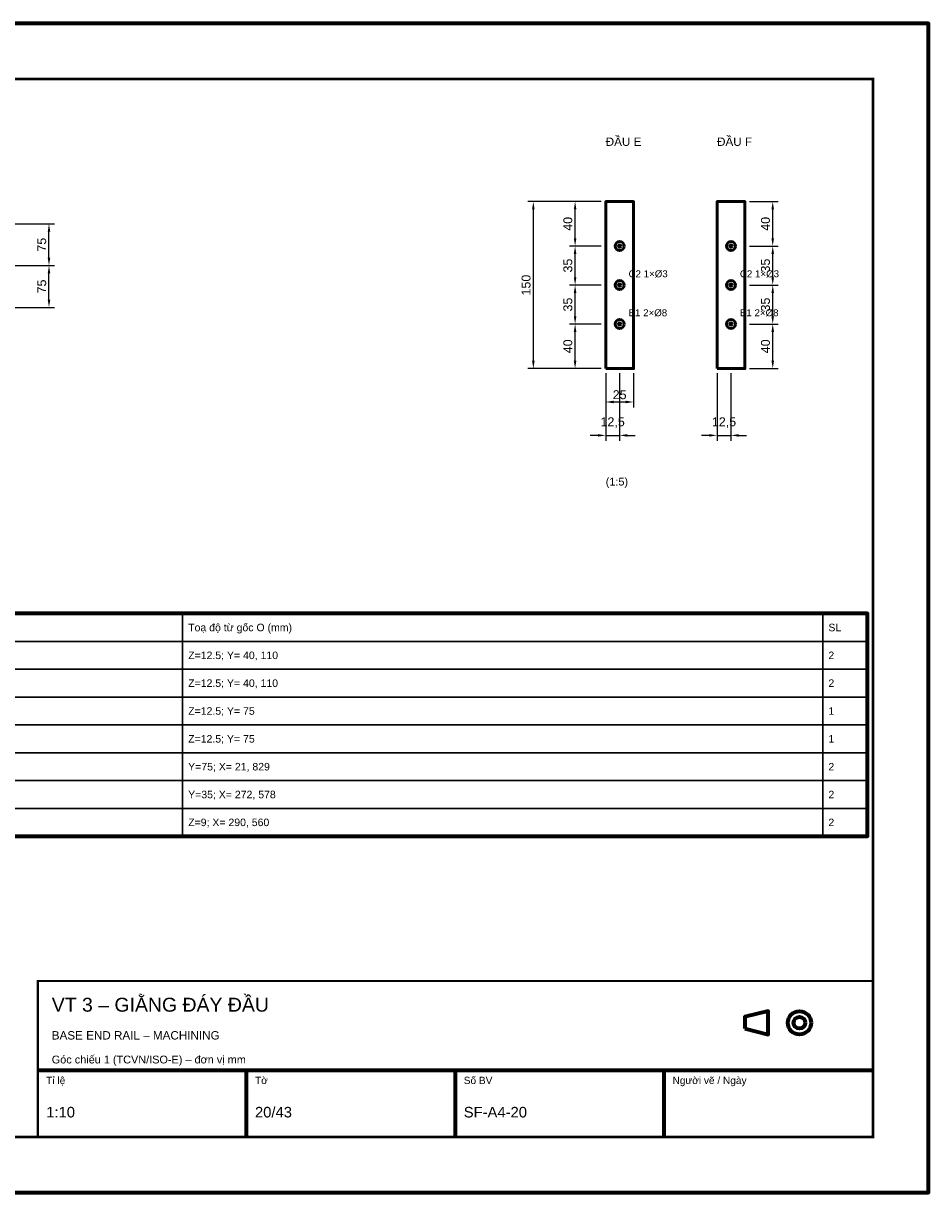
# Model space of a CAD drawing. Header units: millimetres. Extents: x 0 to 2970, y 0 to 2100.
# Tile 2 of 2: x 1344 to 2970, y 0 to 2100. Entities that reach past the tile are written whole.
import ezdxf
from ezdxf.enums import TextEntityAlignment as Align

# ---------------------------------------------------------------- set-up
doc = ezdxf.new("R2010")
doc.units = ezdxf.units.MM
doc.header["$LTSCALE"] = 10
for name, color, linetype, lineweight in [('0-KHUNG-BANVE', 7, 'CONTINUOUS', 70), ('1-NET-THAY', 7, 'CONTINUOUS', 50), ('10-PHU-KIEN', 1, 'CONTINUOUS', 25), ('3-KICH-THUOC', 1, 'CONTINUOUS', 18), ('6-CHU', 7, 'CONTINUOUS', 25), ('7-BANG-KE', 7, 'CONTINUOUS', 25)]:
    doc.layers.add(name, color=color, linetype=linetype, lineweight=lineweight)
doc.styles.add('VN', font='arial.ttf')
doc.dimstyles.new('A4', dxfattribs={"dimscale": 10, "dimtxt": 1.6, "dimasz": 1.4, "dimexe": 1, "dimexo": 0.8, "dimgap": 0.5, "dimtad": 1, "dimdec": 1, "dimtxsty": 'VN', "dimcen": 2.5, "dimclrd": 1, "dimclre": 1, "dimclrt": 7, "dimazin": 3, "dimtfac": 1, "dimtmove": 0, "dimatfit": 3})

msp = doc.modelspace()

# ---------------------------------------------------------------- linework, layer by layer
at = {"layer": '0-KHUNG-BANVE'}
for p, q in [((1370, 220), (2870, 220)), ((1745, 100), (1745, 220)), ((2120, 100), (2120, 220)), ((2495, 100), (2495, 220))]:
    msp.add_line(p, q, dxfattribs=at)
for points in [[(0, 0), (2970, 0), (2970, 2100), (0, 2100)], [(250, 640), (2860, 640), (2860, 1040), (250, 1040)], [(2640, 294.5), (2682, 284), (2682, 326), (2640, 315.5)]]:
    msp.add_lwpolyline(points, close=True, dxfattribs=at)
for points, const_width in [([(200, 100), (2870, 100), (2870, 2000), (200, 2000)], 5), ([(1370, 100), (2870, 100), (2870, 380), (1370, 380)], 4)]:
    msp.add_lwpolyline(points, close=True, dxfattribs=dict(at, const_width=const_width))
for radius in [21, 10.5]:
    msp.add_circle((2738, 305), radius, dxfattribs=at)
at = {"layer": '1-NET-THAY'}
for points in [[(2390, 1480), (2440, 1480), (2440, 1780), (2390, 1780)], [(2590, 1480), (2640, 1480), (2640, 1780), (2590, 1780)]]:
    msp.add_lwpolyline(points, close=True, dxfattribs=at)
for centre, radius in [((2415, 1700), 8), ((2415, 1700), 2), ((2615, 1700), 8), ((2615, 1700), 2), ((2415, 1630), 8), ((2615, 1630), 8), ((2415, 1630), 2), ((2615, 1630), 2), ((2415, 1560), 8), ((2415, 1560), 2), ((2615, 1560), 8), ((2615, 1560), 2)]:
    msp.add_circle(centre, radius, dxfattribs=at)
at = {"layer": '7-BANG-KE'}
for points in [[(1200, 990), (1630, 990), (1630, 1040), (1200, 1040)], [(1630, 990), (2780, 990), (2780, 1040), (1630, 1040)], [(2780, 990), (2860, 990), (2860, 1040), (2780, 1040)], [(1200, 940), (1630, 940), (1630, 990), (1200, 990)], [(1630, 940), (2780, 940), (2780, 990), (1630, 990)], [(2780, 940), (2860, 940), (2860, 990), (2780, 990)], [(1200, 890), (1630, 890), (1630, 940), (1200, 940)], [(1630, 890), (2780, 890), (2780, 940), (1630, 940)], [(2780, 890), (2860, 890), (2860, 940), (2780, 940)], [(1200, 840), (1630, 840), (1630, 890), (1200, 890)], [(1630, 840), (2780, 840), (2780, 890), (1630, 890)], [(2780, 840), (2860, 840), (2860, 890), (2780, 890)], [(1200, 790), (1630, 790), (1630, 840), (1200, 840)], [(1630, 790), (2780, 790), (2780, 840), (1630, 840)], [(2780, 790), (2860, 790), (2860, 840), (2780, 840)], [(1200, 740), (1630, 740), (1630, 790), (1200, 790)], [(1630, 740), (2780, 740), (2780, 790), (1630, 790)], [(2780, 740), (2860, 740), (2860, 790), (2780, 790)], [(1200, 690), (1630, 690), (1630, 740), (1200, 740)], [(1630, 690), (2780, 690), (2780, 740), (1630, 740)], [(2780, 690), (2860, 690), (2860, 740), (2780, 740)], [(1200, 640), (1630, 640), (1630, 690), (1200, 690)], [(1630, 640), (2780, 640), (2780, 690), (1630, 690)], [(2780, 640), (2860, 640), (2860, 690), (2780, 690)]]:
    msp.add_lwpolyline(points, close=True, dxfattribs=at)

# ---------------------------------------------------------------- texts
at = {"layer": '10-PHU-KIEN', "style": 'VN'}
for s, p in [('C2 1×%%c3', (2431, 1644)), ('C2 1×%%c3', (2631, 1644)), ('B1 2×%%c8', (2431, 1574)), ('B1 2×%%c8', (2631, 1574))]:
    msp.add_text(s, height=12.5, dxfattribs=at).set_placement(p)
at = {"layer": '6-CHU', "style": 'VN'}
for s, height, p in [('ĐẦU E', 15, (2390, 1880)), ('ĐẦU F', 15, (2590, 1880)), ('(1:5)', 14, (2390, 1270)), ('VT 3 – GIẰNG ĐÁY ĐẦU', 25, (1395, 325)), ('BASE END RAIL – MACHINING', 15, (1395, 275)), ('Góc chiếu 1 (TCVN/ISO-E) – đơn vị mm', 14, (1395, 232)), ('Tỉ lệ', 13, (1385, 195)), ('Tờ', 13, (1760, 195)), ('Số BV', 13, (2135, 195)), ('Người vẽ / Ngày', 13, (2510, 195)), ('1:10', 19, (1385, 135)), ('20/43', 19, (1760, 135)), ('SF-A4-20', 19, (2135, 135))]:
    msp.add_text(s, height=height, dxfattribs=at).set_placement(p)
at = {"layer": '7-BANG-KE', "style": 'VN'}
for s, p in [('Toạ độ từ gốc O (mm)', (1640, 1015)), ('SL', (2790, 1015)), ('Z=12.5; Y= 40, 110', (1640, 965)), ('2', (2790, 965)), ('Z=12.5; Y= 40, 110', (1640, 915)), ('2', (2790, 915)), ('Z=12.5; Y= 75', (1640, 865)), ('1', (2790, 865)), ('Z=12.5; Y= 75', (1640, 815)), ('1', (2790, 815)), ('Y=75; X= 21, 829', (1640, 765)), ('2', (2790, 765)), ('Y=35; X= 272, 578', (1640, 715)), ('2', (2790, 715)), ('Z=9; X= 290, 560', (1640, 665)), ('2', (2790, 665))]:
    msp.add_text(s, height=13.5, dxfattribs=at).set_placement(p, align=Align.MIDDLE_LEFT)

# ---------------------------------------------------------------- dimensions: what is measured, and where the dimension line sits
at = {"layer": '3-KICH-THUOC'}
for base, p1, p2, override in [((2260, 1480), (2390, 1480), (2390, 1780), {"dimlfac": 0.5}), ((2335, 1700), (2390, 1700), (2390, 1780), {"dimlfac": 0.5}), ((2690, 1700), (2640, 1700), (2640, 1780), {"dimlfac": 0.5}), ((1390, 1665), (1320, 1665), (1320, 1740), {"dimlfac": 1}), ((2335, 1630), (2390, 1630), (2390, 1700), {"dimlfac": 0.5}), ((2690, 1630), (2640, 1630), (2640, 1700), {"dimlfac": 0.5}), ((1390, 1590), (1320, 1590), (1320, 1665), {"dimlfac": 1}), ((2335, 1560), (2390, 1560), (2390, 1630), {"dimlfac": 0.5}), ((2690, 1560), (2640, 1560), (2640, 1630), {"dimlfac": 0.5}), ((2335, 1480), (2390, 1480), (2390, 1560), {"dimlfac": 0.5}), ((2690, 1480), (2640, 1480), (2640, 1560), {"dimlfac": 0.5})]:
    msp.add_linear_dim(base=base, p1=p1, p2=p2, angle=90, dimstyle='A4', override=override, dxfattribs=at).render()
for base, p1, p2 in [((2390, 1360), (2390, 1480), (2415, 1480)), ((2390, 1420), (2390, 1480), (2440, 1480)), ((2590, 1360), (2590, 1480), (2615, 1480))]:
    msp.add_linear_dim(base=base, p1=p1, p2=p2, dimstyle='A4', override={"dimlfac": 0.5}, dxfattribs=at).render()

doc.saveas('drawing.dxf')
